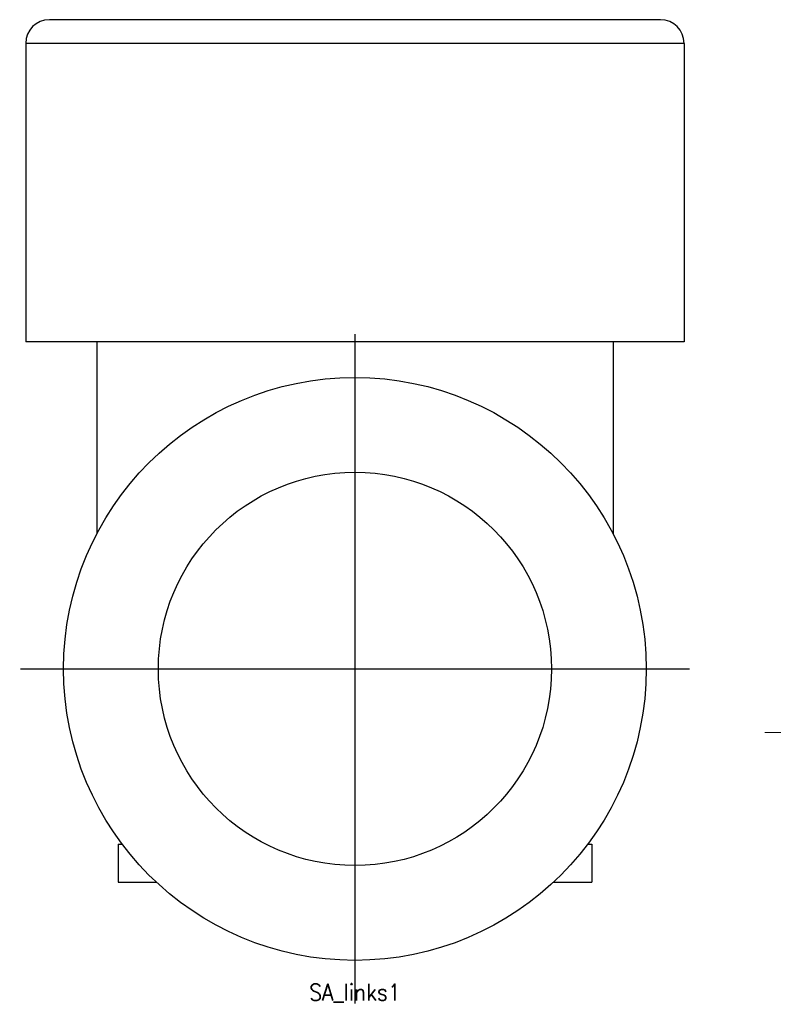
# Model space of a CAD drawing. Header units: inches. Extents: x -493 to 473, y -244 to 299.
# Tile 51 of 76: x -1 to 158, y -77 to 131. Entities that reach past the tile are written whole.
import ezdxf

# ---------------------------------------------------------------- set-up
doc = ezdxf.new("R2010")
doc.units = ezdxf.units.IN
doc.linetypes.add('DOT_CENTER', pattern=[14, 12, -1, 0, -1])
doc.layers.add('1', color=7, linetype='Continuous')
doc.styles.add('CONVERTER_11', font='txt.shx', dxfattribs={"width": 0.9})

# ---------------------------------------------------------------- blocks, each defined once
blk = doc.blocks.new('014_G23_G27_BF_B3_B14_Motor_Bgr_63_EEXDe_1_1__1', base_point=(159, -67.26))
at = {"layer": '1', "color": 30, "linetype": 'DOT_CENTER', "const_width": 0.25}
blk.add_lwpolyline([(156, -19.19), (184.6, -19.19)], dxfattribs=at)
blk = doc.blocks.new('Rcksicht1', base_point=(315.75, 32))
blk.add_blockref('014_G23_G27_BF_B3_B14_Motor_Bgr_63_EEXDe_1_1__1', (159, -67.26))
blk = doc.blocks.new('014_G23_G27_BF_B3_B14_Motor_Bgr_63_EEXDe_1_1__3', base_point=(0, -67.26))
at = {"color": 7, "linetype": 'Continuous'}
for p, q in [((134, 131.24), (5, 131.24)), ((0, 126.24), (0, 63.24)), ((139, 126.24), (139, 63.24)), ((15, 63.24), (0, 63.24)), ((15, 63.24), (15, 22.74)), ((124, 63.24), (15, 63.24)), ((124, 63.24), (124, 22.74)), ((139, 63.24), (124, 63.24)), ((19.5, -42.76), (19.5, -50.76)), ((19.5, -42.76), (20.38, -42.76)), ((118.62, -42.76), (119.5, -42.76)), ((119.5, -42.76), (119.5, -50.76)), ((19.5, -50.76), (19.5, -50.79)), ((19.5, -50.76), (27.58, -50.76)), ((19.5, -50.79), (27.61, -50.79)), ((111.39, -50.79), (119.5, -50.79)), ((111.42, -50.76), (119.5, -50.76)), ((119.5, -50.79), (119.5, -50.76))]:
    blk.add_line(p, q, dxfattribs=at)
at = {"color": 1, "linetype": 'Continuous'}
blk.add_line((139, 126.24), (0, 126.24), dxfattribs=at)
at = {"color": 7, "linetype": 'Continuous'}
blk.add_circle((69.5, -5.76), 61.5, dxfattribs=at)
at = {"color": 1, "linetype": 'Continuous'}
blk.add_circle((69.5, -5.76), 41.5, dxfattribs=at)
at = {"color": 7, "linetype": 'Continuous'}
for centre, start, end in [((5, 126.24), 90, 180), ((134, 126.24), 0, 90)]:
    blk.add_arc(centre, 5, start, end, dxfattribs=at)
at = {"layer": '1', "color": 30, "linetype": 'DOT_CENTER', "const_width": 0.25}
for points in [[(69.5, 64.89), (69.5, -76.41)], [(140.15, -5.76), (-1.15, -5.76)]]:
    blk.add_lwpolyline(points, dxfattribs=at)
blk = doc.blocks.new('SA_links1', base_point=(69.5, 32))
blk.add_blockref('014_G23_G27_BF_B3_B14_Motor_Bgr_63_EEXDe_1_1__3', (0, -67.26))
at = {"layer": '1', "color": 1, "insert": (69.5, -72.24), "char_height": 3.5, "attachment_point": 2, "line_spacing_factor": 1.320528, "style": 'CONVERTER_11'}
blk.add_mtext('SA_links1', dxfattribs=at)

msp = doc.modelspace()

# ---------------------------------------------------------------- block references
for name, p in [('SA_links1', (69.5, 32)), ('Rcksicht1', (315.75, 32))]:
    msp.add_blockref(name, p)

doc.saveas('drawing.dxf')
